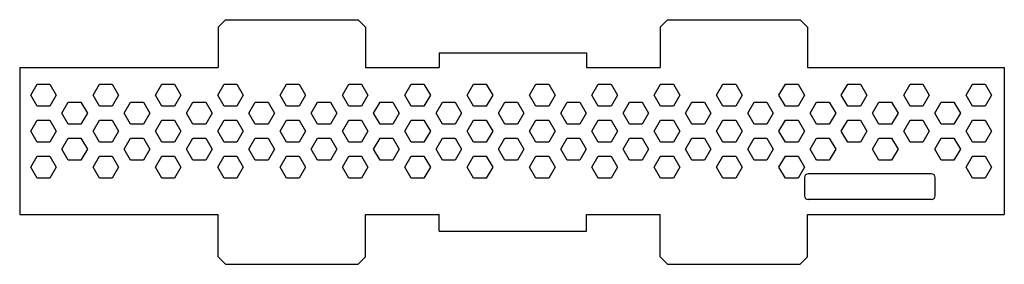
# Model space of a CAD drawing. Header units: millimetres. Extents: x 0 to 267, y 0 to 66.
import ezdxf

# ---------------------------------------------------------------- set-up
doc = ezdxf.new("R2010")
doc.units = ezdxf.units.MM
doc.layers.add('CUT_INSIDE', color=7, linetype='CONTINUOUS')
doc.layers.add('CUT_OUTSIDE', color=7, linetype='CONTINUOUS')

msp = doc.modelspace()

# ---------------------------------------------------------------- linework, layer by layer
at = {"layer": 'CUT_INSIDE'}
for p, q in [((2.98, 45.96, -33.5), (4.72, 48.96, -33.5)), ((4.72, 48.96, -33.5), (8.18, 48.96, -33.5)), ((8.18, 48.96, -33.5), (9.91, 45.96, -33.5)), ((19.91, 45.96, -33.5), (21.64, 48.96, -33.5)), ((21.64, 48.96, -33.5), (25.11, 48.96, -33.5)), ((25.11, 48.96, -33.5), (26.84, 45.96, -33.5)), ((36.84, 45.96, -33.5), (38.57, 48.96, -33.5)), ((38.57, 48.96, -33.5), (42.04, 48.96, -33.5)), ((42.04, 48.96, -33.5), (43.77, 45.96, -33.5)), ((53.77, 45.96, -33.5), (55.5, 48.96, -33.5)), ((55.5, 48.96, -33.5), (58.97, 48.96, -33.5)), ((58.97, 48.96, -33.5), (60.7, 45.96, -33.5)), ((70.7, 45.96, -33.5), (72.43, 48.96, -33.5)), ((72.43, 48.96, -33.5), (75.89, 48.96, -33.5)), ((75.89, 48.96, -33.5), (77.63, 45.96, -33.5)), ((87.63, 45.96, -33.5), (89.36, 48.96, -33.5)), ((89.36, 48.96, -33.5), (92.82, 48.96, -33.5)), ((92.82, 48.96, -33.5), (94.55, 45.96, -33.5)), ((104.55, 45.96, -33.5), (106.29, 48.96, -33.5)), ((106.29, 48.96, -33.5), (109.75, 48.96, -33.5)), ((109.75, 48.96, -33.5), (111.48, 45.96, -33.5)), ((121.48, 45.96, -33.5), (123.21, 48.96, -33.5)), ((123.21, 48.96, -33.5), (126.68, 48.96, -33.5)), ((126.68, 48.96, -33.5), (128.41, 45.96, -33.5)), ((138.41, 45.96, -33.5), (140.14, 48.96, -33.5)), ((140.14, 48.96, -33.5), (143.61, 48.96, -33.5)), ((143.61, 48.96, -33.5), (145.34, 45.96, -33.5)), ((155.34, 45.96, -33.5), (157.07, 48.96, -33.5)), ((157.07, 48.96, -33.5), (160.53, 48.96, -33.5)), ((160.53, 48.96, -33.5), (162.27, 45.96, -33.5)), ((172.27, 45.96, -33.5), (174, 48.96, -33.5)), ((174, 48.96, -33.5), (177.46, 48.96, -33.5)), ((177.46, 48.96, -33.5), (179.19, 45.96, -33.5)), ((189.19, 45.96, -33.5), (190.93, 48.96, -33.5)), ((190.93, 48.96, -33.5), (194.39, 48.96, -33.5)), ((194.39, 48.96, -33.5), (196.12, 45.96, -33.5)), ((206.12, 45.96, -33.5), (207.86, 48.96, -33.5)), ((207.86, 48.96, -33.5), (211.32, 48.96, -33.5)), ((211.32, 48.96, -33.5), (213.05, 45.96, -33.5)), ((223.05, 45.96, -33.5), (224.78, 48.96, -33.5)), ((224.78, 48.96, -33.5), (228.25, 48.96, -33.5)), ((228.25, 48.96, -33.5), (229.98, 45.96, -33.5)), ((239.98, 45.96, -33.5), (241.71, 48.96, -33.5)), ((241.71, 48.96, -33.5), (245.18, 48.96, -33.5)), ((245.18, 48.96, -33.5), (246.91, 45.96, -33.5)), ((256.91, 45.96, -33.5), (258.64, 48.96, -33.5)), ((258.64, 48.96, -33.5), (262.1, 48.96, -33.5)), ((262.1, 48.96, -33.5), (263.84, 45.96, -33.5)), ((4.72, 42.96, -33.5), (2.98, 45.96, -33.5)), ((9.91, 45.96, -33.5), (8.18, 42.96, -33.5)), ((21.64, 42.96, -33.5), (19.91, 45.96, -33.5)), ((26.84, 45.96, -33.5), (25.11, 42.96, -33.5)), ((38.57, 42.96, -33.5), (36.84, 45.96, -33.5)), ((43.77, 45.96, -33.5), (42.04, 42.96, -33.5)), ((55.5, 42.96, -33.5), (53.77, 45.96, -33.5)), ((60.7, 45.96, -33.5), (58.97, 42.96, -33.5)), ((72.43, 42.96, -33.5), (70.7, 45.96, -33.5)), ((77.63, 45.96, -33.5), (75.89, 42.96, -33.5)), ((89.36, 42.96, -33.5), (87.63, 45.96, -33.5)), ((94.55, 45.96, -33.5), (92.82, 42.96, -33.5)), ((106.29, 42.96, -33.5), (104.55, 45.96, -33.5)), ((111.48, 45.96, -33.5), (109.75, 42.96, -33.5)), ((123.21, 42.96, -33.5), (121.48, 45.96, -33.5)), ((128.41, 45.96, -33.5), (126.68, 42.96, -33.5)), ((140.14, 42.96, -33.5), (138.41, 45.96, -33.5)), ((145.34, 45.96, -33.5), (143.61, 42.96, -33.5)), ((157.07, 42.96, -33.5), (155.34, 45.96, -33.5)), ((162.27, 45.96, -33.5), (160.53, 42.96, -33.5)), ((174, 42.96, -33.5), (172.27, 45.96, -33.5)), ((179.19, 45.96, -33.5), (177.46, 42.96, -33.5)), ((190.93, 42.96, -33.5), (189.19, 45.96, -33.5)), ((196.12, 45.96, -33.5), (194.39, 42.96, -33.5)), ((207.86, 42.96, -33.5), (206.12, 45.96, -33.5)), ((213.05, 45.96, -33.5), (211.32, 42.96, -33.5)), ((224.78, 42.96, -33.5), (223.05, 45.96, -33.5)), ((229.98, 45.96, -33.5), (228.25, 42.96, -33.5)), ((241.71, 42.96, -33.5), (239.98, 45.96, -33.5)), ((246.91, 45.96, -33.5), (245.18, 42.96, -33.5)), ((258.64, 42.96, -33.5), (256.91, 45.96, -33.5)), ((263.84, 45.96, -33.5), (262.1, 42.96, -33.5)), ((8.18, 42.96, -33.5), (4.72, 42.96, -33.5)), ((11.45, 41.08, -33.5), (13.18, 44.08, -33.5)), ((13.18, 44.08, -33.5), (16.64, 44.08, -33.5)), ((16.64, 44.08, -33.5), (18.38, 41.08, -33.5)), ((25.11, 42.96, -33.5), (21.64, 42.96, -33.5)), ((28.38, 41.08, -33.5), (30.11, 44.08, -33.5)), ((30.11, 44.08, -33.5), (33.57, 44.08, -33.5)), ((33.57, 44.08, -33.5), (35.31, 41.08, -33.5)), ((42.04, 42.96, -33.5), (38.57, 42.96, -33.5)), ((45.31, 41.08, -33.5), (47.04, 44.08, -33.5)), ((47.04, 44.08, -33.5), (50.5, 44.08, -33.5)), ((50.5, 44.08, -33.5), (52.23, 41.08, -33.5)), ((58.97, 42.96, -33.5), (55.5, 42.96, -33.5)), ((62.23, 41.08, -33.5), (63.97, 44.08, -33.5)), ((63.97, 44.08, -33.5), (67.43, 44.08, -33.5)), ((67.43, 44.08, -33.5), (69.16, 41.08, -33.5)), ((75.89, 42.96, -33.5), (72.43, 42.96, -33.5)), ((79.16, 41.08, -33.5), (80.89, 44.08, -33.5)), ((80.89, 44.08, -33.5), (84.36, 44.08, -33.5)), ((84.36, 44.08, -33.5), (86.09, 41.08, -33.5)), ((92.82, 42.96, -33.5), (89.36, 42.96, -33.5)), ((96.09, 41.08, -33.5), (97.82, 44.08, -33.5)), ((97.82, 44.08, -33.5), (101.29, 44.08, -33.5)), ((101.29, 44.08, -33.5), (103.02, 41.08, -33.5)), ((109.75, 42.96, -33.5), (106.29, 42.96, -33.5)), ((113.02, 41.08, -33.5), (114.75, 44.08, -33.5)), ((114.75, 44.08, -33.5), (118.21, 44.08, -33.5)), ((118.21, 44.08, -33.5), (119.95, 41.08, -33.5)), ((126.68, 42.96, -33.5), (123.21, 42.96, -33.5)), ((129.95, 41.08, -33.5), (131.68, 44.08, -33.5)), ((131.68, 44.08, -33.5), (135.14, 44.08, -33.5)), ((135.14, 44.08, -33.5), (136.87, 41.08, -33.5)), ((143.61, 42.96, -33.5), (140.14, 42.96, -33.5)), ((146.87, 41.08, -33.5), (148.61, 44.08, -33.5)), ((148.61, 44.08, -33.5), (152.07, 44.08, -33.5)), ((152.07, 44.08, -33.5), (153.8, 41.08, -33.5)), ((160.53, 42.96, -33.5), (157.07, 42.96, -33.5)), ((163.8, 41.08, -33.5), (165.53, 44.08, -33.5)), ((165.53, 44.08, -33.5), (169, 44.08, -33.5)), ((169, 44.08, -33.5), (170.73, 41.08, -33.5)), ((177.46, 42.96, -33.5), (174, 42.96, -33.5)), ((180.73, 41.08, -33.5), (182.46, 44.08, -33.5)), ((182.46, 44.08, -33.5), (185.93, 44.08, -33.5)), ((185.93, 44.08, -33.5), (187.66, 41.08, -33.5)), ((194.39, 42.96, -33.5), (190.93, 42.96, -33.5)), ((197.66, 41.08, -33.5), (199.39, 44.08, -33.5)), ((199.39, 44.08, -33.5), (202.86, 44.08, -33.5)), ((202.86, 44.08, -33.5), (204.59, 41.08, -33.5)), ((211.32, 42.96, -33.5), (207.86, 42.96, -33.5)), ((214.59, 41.08, -33.5), (216.32, 44.08, -33.5)), ((216.32, 44.08, -33.5), (219.78, 44.08, -33.5)), ((219.78, 44.08, -33.5), (221.52, 41.08, -33.5)), ((228.25, 42.96, -33.5), (224.78, 42.96, -33.5)), ((231.52, 41.08, -33.5), (233.25, 44.08, -33.5)), ((233.25, 44.08, -33.5), (236.71, 44.08, -33.5)), ((236.71, 44.08, -33.5), (238.44, 41.08, -33.5)), ((245.18, 42.96, -33.5), (241.71, 42.96, -33.5)), ((248.44, 41.08, -33.5), (250.18, 44.08, -33.5)), ((250.18, 44.08, -33.5), (253.64, 44.08, -33.5)), ((253.64, 44.08, -33.5), (255.37, 41.08, -33.5)), ((262.1, 42.96, -33.5), (258.64, 42.96, -33.5)), ((13.18, 38.08, -33.5), (11.45, 41.08, -33.5)), ((18.38, 41.08, -33.5), (16.64, 38.08, -33.5)), ((30.11, 38.08, -33.5), (28.38, 41.08, -33.5)), ((35.31, 41.08, -33.5), (33.57, 38.08, -33.5)), ((47.04, 38.08, -33.5), (45.31, 41.08, -33.5)), ((52.23, 41.08, -33.5), (50.5, 38.08, -33.5)), ((63.97, 38.08, -33.5), (62.23, 41.08, -33.5)), ((69.16, 41.08, -33.5), (67.43, 38.08, -33.5)), ((80.89, 38.08, -33.5), (79.16, 41.08, -33.5)), ((86.09, 41.08, -33.5), (84.36, 38.08, -33.5)), ((97.82, 38.08, -33.5), (96.09, 41.08, -33.5)), ((103.02, 41.08, -33.5), (101.29, 38.08, -33.5)), ((114.75, 38.08, -33.5), (113.02, 41.08, -33.5)), ((119.95, 41.08, -33.5), (118.21, 38.08, -33.5)), ((131.68, 38.08, -33.5), (129.95, 41.08, -33.5)), ((136.87, 41.08, -33.5), (135.14, 38.08, -33.5)), ((148.61, 38.08, -33.5), (146.87, 41.08, -33.5)), ((153.8, 41.08, -33.5), (152.07, 38.08, -33.5)), ((165.53, 38.08, -33.5), (163.8, 41.08, -33.5)), ((170.73, 41.08, -33.5), (169, 38.08, -33.5)), ((182.46, 38.08, -33.5), (180.73, 41.08, -33.5)), ((187.66, 41.08, -33.5), (185.93, 38.08, -33.5)), ((199.39, 38.08, -33.5), (197.66, 41.08, -33.5)), ((204.59, 41.08, -33.5), (202.86, 38.08, -33.5)), ((216.32, 38.08, -33.5), (214.59, 41.08, -33.5)), ((221.52, 41.08, -33.5), (219.78, 38.08, -33.5)), ((233.25, 38.08, -33.5), (231.52, 41.08, -33.5)), ((238.44, 41.08, -33.5), (236.71, 38.08, -33.5)), ((250.18, 38.08, -33.5), (248.44, 41.08, -33.5)), ((255.37, 41.08, -33.5), (253.64, 38.08, -33.5)), ((2.98, 36.19, -33.5), (4.72, 39.19, -33.5)), ((4.72, 39.19, -33.5), (8.18, 39.19, -33.5)), ((8.18, 39.19, -33.5), (9.91, 36.19, -33.5)), ((16.64, 38.08, -33.5), (13.18, 38.08, -33.5)), ((19.91, 36.19, -33.5), (21.64, 39.19, -33.5)), ((21.64, 39.19, -33.5), (25.11, 39.19, -33.5)), ((25.11, 39.19, -33.5), (26.84, 36.19, -33.5)), ((33.57, 38.08, -33.5), (30.11, 38.08, -33.5)), ((36.84, 36.19, -33.5), (38.57, 39.19, -33.5)), ((38.57, 39.19, -33.5), (42.04, 39.19, -33.5)), ((42.04, 39.19, -33.5), (43.77, 36.19, -33.5)), ((50.5, 38.08, -33.5), (47.04, 38.08, -33.5)), ((53.77, 36.19, -33.5), (55.5, 39.19, -33.5)), ((55.5, 39.19, -33.5), (58.97, 39.19, -33.5)), ((58.97, 39.19, -33.5), (60.7, 36.19, -33.5)), ((67.43, 38.08, -33.5), (63.97, 38.08, -33.5)), ((70.7, 36.19, -33.5), (72.43, 39.19, -33.5)), ((72.43, 39.19, -33.5), (75.89, 39.19, -33.5)), ((75.89, 39.19, -33.5), (77.63, 36.19, -33.5)), ((84.36, 38.08, -33.5), (80.89, 38.08, -33.5)), ((87.63, 36.19, -33.5), (89.36, 39.19, -33.5)), ((89.36, 39.19, -33.5), (92.82, 39.19, -33.5)), ((92.82, 39.19, -33.5), (94.55, 36.19, -33.5)), ((101.29, 38.08, -33.5), (97.82, 38.08, -33.5)), ((104.55, 36.19, -33.5), (106.29, 39.19, -33.5)), ((106.29, 39.19, -33.5), (109.75, 39.19, -33.5)), ((109.75, 39.19, -33.5), (111.48, 36.19, -33.5)), ((118.21, 38.08, -33.5), (114.75, 38.08, -33.5)), ((121.48, 36.19, -33.5), (123.21, 39.19, -33.5)), ((123.21, 39.19, -33.5), (126.68, 39.19, -33.5)), ((126.68, 39.19, -33.5), (128.41, 36.19, -33.5)), ((135.14, 38.08, -33.5), (131.68, 38.08, -33.5)), ((138.41, 36.19, -33.5), (140.14, 39.19, -33.5)), ((140.14, 39.19, -33.5), (143.61, 39.19, -33.5)), ((143.61, 39.19, -33.5), (145.34, 36.19, -33.5)), ((152.07, 38.08, -33.5), (148.61, 38.08, -33.5)), ((155.34, 36.19, -33.5), (157.07, 39.19, -33.5)), ((157.07, 39.19, -33.5), (160.53, 39.19, -33.5)), ((160.53, 39.19, -33.5), (162.27, 36.19, -33.5)), ((169, 38.08, -33.5), (165.53, 38.08, -33.5)), ((172.27, 36.19, -33.5), (174, 39.19, -33.5)), ((174, 39.19, -33.5), (177.46, 39.19, -33.5)), ((177.46, 39.19, -33.5), (179.19, 36.19, -33.5)), ((185.93, 38.08, -33.5), (182.46, 38.08, -33.5)), ((189.19, 36.19, -33.5), (190.93, 39.19, -33.5)), ((190.93, 39.19, -33.5), (194.39, 39.19, -33.5)), ((194.39, 39.19, -33.5), (196.12, 36.19, -33.5)), ((202.86, 38.08, -33.5), (199.39, 38.08, -33.5)), ((206.12, 36.19, -33.5), (207.86, 39.19, -33.5)), ((207.86, 39.19, -33.5), (211.32, 39.19, -33.5)), ((211.32, 39.19, -33.5), (213.05, 36.19, -33.5)), ((219.78, 38.08, -33.5), (216.32, 38.08, -33.5)), ((223.05, 36.19, -33.5), (224.78, 39.19, -33.5)), ((224.78, 39.19, -33.5), (228.25, 39.19, -33.5)), ((228.25, 39.19, -33.5), (229.98, 36.19, -33.5)), ((236.71, 38.08, -33.5), (233.25, 38.08, -33.5)), ((239.98, 36.19, -33.5), (241.71, 39.19, -33.5)), ((241.71, 39.19, -33.5), (245.18, 39.19, -33.5)), ((245.18, 39.19, -33.5), (246.91, 36.19, -33.5)), ((253.64, 38.08, -33.5), (250.18, 38.08, -33.5)), ((256.91, 36.19, -33.5), (258.64, 39.19, -33.5)), ((258.64, 39.19, -33.5), (262.1, 39.19, -33.5)), ((262.1, 39.19, -33.5), (263.84, 36.19, -33.5)), ((4.72, 33.19, -33.5), (2.98, 36.19, -33.5)), ((9.91, 36.19, -33.5), (8.18, 33.19, -33.5)), ((21.64, 33.19, -33.5), (19.91, 36.19, -33.5)), ((26.84, 36.19, -33.5), (25.11, 33.19, -33.5)), ((38.57, 33.19, -33.5), (36.84, 36.19, -33.5)), ((43.77, 36.19, -33.5), (42.04, 33.19, -33.5)), ((55.5, 33.19, -33.5), (53.77, 36.19, -33.5)), ((60.7, 36.19, -33.5), (58.97, 33.19, -33.5)), ((72.43, 33.19, -33.5), (70.7, 36.19, -33.5)), ((77.63, 36.19, -33.5), (75.89, 33.19, -33.5)), ((89.36, 33.19, -33.5), (87.63, 36.19, -33.5)), ((94.55, 36.19, -33.5), (92.82, 33.19, -33.5)), ((106.29, 33.19, -33.5), (104.55, 36.19, -33.5)), ((111.48, 36.19, -33.5), (109.75, 33.19, -33.5)), ((123.21, 33.19, -33.5), (121.48, 36.19, -33.5)), ((128.41, 36.19, -33.5), (126.68, 33.19, -33.5)), ((140.14, 33.19, -33.5), (138.41, 36.19, -33.5)), ((145.34, 36.19, -33.5), (143.61, 33.19, -33.5)), ((157.07, 33.19, -33.5), (155.34, 36.19, -33.5)), ((162.27, 36.19, -33.5), (160.53, 33.19, -33.5)), ((174, 33.19, -33.5), (172.27, 36.19, -33.5)), ((179.19, 36.19, -33.5), (177.46, 33.19, -33.5)), ((190.93, 33.19, -33.5), (189.19, 36.19, -33.5)), ((196.12, 36.19, -33.5), (194.39, 33.19, -33.5)), ((207.86, 33.19, -33.5), (206.12, 36.19, -33.5)), ((213.05, 36.19, -33.5), (211.32, 33.19, -33.5)), ((224.78, 33.19, -33.5), (223.05, 36.19, -33.5)), ((229.98, 36.19, -33.5), (228.25, 33.19, -33.5)), ((241.71, 33.19, -33.5), (239.98, 36.19, -33.5)), ((246.91, 36.19, -33.5), (245.18, 33.19, -33.5)), ((258.64, 33.19, -33.5), (256.91, 36.19, -33.5)), ((263.84, 36.19, -33.5), (262.1, 33.19, -33.5)), ((8.18, 33.19, -33.5), (4.72, 33.19, -33.5)), ((11.45, 31.3, -33.5), (13.18, 34.3, -33.5)), ((13.18, 34.3, -33.5), (16.64, 34.3, -33.5)), ((16.64, 34.3, -33.5), (18.38, 31.3, -33.5)), ((25.11, 33.19, -33.5), (21.64, 33.19, -33.5)), ((28.38, 31.3, -33.5), (30.11, 34.3, -33.5)), ((30.11, 34.3, -33.5), (33.57, 34.3, -33.5)), ((33.57, 34.3, -33.5), (35.31, 31.3, -33.5)), ((42.04, 33.19, -33.5), (38.57, 33.19, -33.5)), ((45.31, 31.3, -33.5), (47.04, 34.3, -33.5)), ((47.04, 34.3, -33.5), (50.5, 34.3, -33.5)), ((50.5, 34.3, -33.5), (52.23, 31.3, -33.5)), ((58.97, 33.19, -33.5), (55.5, 33.19, -33.5)), ((62.23, 31.3, -33.5), (63.97, 34.3, -33.5)), ((63.97, 34.3, -33.5), (67.43, 34.3, -33.5)), ((67.43, 34.3, -33.5), (69.16, 31.3, -33.5)), ((75.89, 33.19, -33.5), (72.43, 33.19, -33.5)), ((79.16, 31.3, -33.5), (80.89, 34.3, -33.5)), ((80.89, 34.3, -33.5), (84.36, 34.3, -33.5)), ((84.36, 34.3, -33.5), (86.09, 31.3, -33.5)), ((92.82, 33.19, -33.5), (89.36, 33.19, -33.5)), ((96.09, 31.3, -33.5), (97.82, 34.3, -33.5)), ((97.82, 34.3, -33.5), (101.29, 34.3, -33.5)), ((101.29, 34.3, -33.5), (103.02, 31.3, -33.5)), ((109.75, 33.19, -33.5), (106.29, 33.19, -33.5)), ((113.02, 31.3, -33.5), (114.75, 34.3, -33.5)), ((114.75, 34.3, -33.5), (118.21, 34.3, -33.5)), ((118.21, 34.3, -33.5), (119.95, 31.3, -33.5)), ((126.68, 33.19, -33.5), (123.21, 33.19, -33.5)), ((129.95, 31.3, -33.5), (131.68, 34.3, -33.5)), ((131.68, 34.3, -33.5), (135.14, 34.3, -33.5)), ((135.14, 34.3, -33.5), (136.87, 31.3, -33.5)), ((143.61, 33.19, -33.5), (140.14, 33.19, -33.5)), ((146.87, 31.3, -33.5), (148.61, 34.3, -33.5)), ((148.61, 34.3, -33.5), (152.07, 34.3, -33.5)), ((152.07, 34.3, -33.5), (153.8, 31.3, -33.5)), ((160.53, 33.19, -33.5), (157.07, 33.19, -33.5)), ((163.8, 31.3, -33.5), (165.53, 34.3, -33.5)), ((165.53, 34.3, -33.5), (169, 34.3, -33.5)), ((169, 34.3, -33.5), (170.73, 31.3, -33.5)), ((177.46, 33.19, -33.5), (174, 33.19, -33.5)), ((180.73, 31.3, -33.5), (182.46, 34.3, -33.5)), ((182.46, 34.3, -33.5), (185.93, 34.3, -33.5)), ((185.93, 34.3, -33.5), (187.66, 31.3, -33.5)), ((194.39, 33.19, -33.5), (190.93, 33.19, -33.5)), ((197.66, 31.3, -33.5), (199.39, 34.3, -33.5)), ((199.39, 34.3, -33.5), (202.86, 34.3, -33.5)), ((202.86, 34.3, -33.5), (204.59, 31.3, -33.5)), ((211.32, 33.19, -33.5), (207.86, 33.19, -33.5)), ((214.59, 31.3, -33.5), (216.32, 34.3, -33.5)), ((216.32, 34.3, -33.5), (219.78, 34.3, -33.5)), ((219.78, 34.3, -33.5), (221.52, 31.3, -33.5)), ((228.25, 33.19, -33.5), (224.78, 33.19, -33.5)), ((231.52, 31.3, -33.5), (233.25, 34.3, -33.5)), ((233.25, 34.3, -33.5), (236.71, 34.3, -33.5)), ((236.71, 34.3, -33.5), (238.44, 31.3, -33.5)), ((245.18, 33.19, -33.5), (241.71, 33.19, -33.5)), ((248.44, 31.3, -33.5), (250.18, 34.3, -33.5)), ((250.18, 34.3, -33.5), (253.64, 34.3, -33.5)), ((253.64, 34.3, -33.5), (255.37, 31.3, -33.5)), ((262.1, 33.19, -33.5), (258.64, 33.19, -33.5)), ((2.98, 26.42, -33.5), (4.72, 29.42, -33.5)), ((4.72, 29.42, -33.5), (8.18, 29.42, -33.5)), ((8.18, 29.42, -33.5), (9.91, 26.42, -33.5)), ((13.18, 28.3, -33.5), (11.45, 31.3, -33.5)), ((18.38, 31.3, -33.5), (16.64, 28.3, -33.5)), ((19.91, 26.42, -33.5), (21.64, 29.42, -33.5)), ((21.64, 29.42, -33.5), (25.11, 29.42, -33.5)), ((25.11, 29.42, -33.5), (26.84, 26.42, -33.5)), ((30.11, 28.3, -33.5), (28.38, 31.3, -33.5)), ((35.31, 31.3, -33.5), (33.57, 28.3, -33.5)), ((36.84, 26.42, -33.5), (38.57, 29.42, -33.5)), ((38.57, 29.42, -33.5), (42.04, 29.42, -33.5)), ((42.04, 29.42, -33.5), (43.77, 26.42, -33.5)), ((47.04, 28.3, -33.5), (45.31, 31.3, -33.5)), ((52.23, 31.3, -33.5), (50.5, 28.3, -33.5)), ((53.77, 26.42, -33.5), (55.5, 29.42, -33.5)), ((55.5, 29.42, -33.5), (58.97, 29.42, -33.5)), ((58.97, 29.42, -33.5), (60.7, 26.42, -33.5)), ((63.97, 28.3, -33.5), (62.23, 31.3, -33.5)), ((69.16, 31.3, -33.5), (67.43, 28.3, -33.5)), ((70.7, 26.42, -33.5), (72.43, 29.42, -33.5)), ((72.43, 29.42, -33.5), (75.89, 29.42, -33.5)), ((75.89, 29.42, -33.5), (77.63, 26.42, -33.5)), ((80.89, 28.3, -33.5), (79.16, 31.3, -33.5)), ((86.09, 31.3, -33.5), (84.36, 28.3, -33.5)), ((87.63, 26.42, -33.5), (89.36, 29.42, -33.5)), ((89.36, 29.42, -33.5), (92.82, 29.42, -33.5)), ((92.82, 29.42, -33.5), (94.55, 26.42, -33.5)), ((97.82, 28.3, -33.5), (96.09, 31.3, -33.5)), ((103.02, 31.3, -33.5), (101.29, 28.3, -33.5)), ((104.55, 26.42, -33.5), (106.29, 29.42, -33.5)), ((106.29, 29.42, -33.5), (109.75, 29.42, -33.5)), ((109.75, 29.42, -33.5), (111.48, 26.42, -33.5)), ((114.75, 28.3, -33.5), (113.02, 31.3, -33.5)), ((119.95, 31.3, -33.5), (118.21, 28.3, -33.5)), ((121.48, 26.42, -33.5), (123.21, 29.42, -33.5)), ((123.21, 29.42, -33.5), (126.68, 29.42, -33.5)), ((126.68, 29.42, -33.5), (128.41, 26.42, -33.5)), ((131.68, 28.3, -33.5), (129.95, 31.3, -33.5)), ((136.87, 31.3, -33.5), (135.14, 28.3, -33.5)), ((138.41, 26.42, -33.5), (140.14, 29.42, -33.5)), ((140.14, 29.42, -33.5), (143.61, 29.42, -33.5)), ((143.61, 29.42, -33.5), (145.34, 26.42, -33.5)), ((148.61, 28.3, -33.5), (146.87, 31.3, -33.5)), ((153.8, 31.3, -33.5), (152.07, 28.3, -33.5)), ((155.34, 26.42, -33.5), (157.07, 29.42, -33.5)), ((157.07, 29.42, -33.5), (160.53, 29.42, -33.5)), ((160.53, 29.42, -33.5), (162.27, 26.42, -33.5)), ((165.53, 28.3, -33.5), (163.8, 31.3, -33.5)), ((170.73, 31.3, -33.5), (169, 28.3, -33.5)), ((172.27, 26.42, -33.5), (174, 29.42, -33.5)), ((174, 29.42, -33.5), (177.46, 29.42, -33.5)), ((177.46, 29.42, -33.5), (179.19, 26.42, -33.5)), ((182.46, 28.3, -33.5), (180.73, 31.3, -33.5)), ((187.66, 31.3, -33.5), (185.93, 28.3, -33.5)), ((189.19, 26.42, -33.5), (190.93, 29.42, -33.5)), ((190.93, 29.42, -33.5), (194.39, 29.42, -33.5)), ((194.39, 29.42, -33.5), (196.12, 26.42, -33.5)), ((199.39, 28.3, -33.5), (197.66, 31.3, -33.5)), ((204.59, 31.3, -33.5), (202.86, 28.3, -33.5)), ((206.12, 26.42, -33.5), (207.86, 29.42, -33.5)), ((207.86, 29.42, -33.5), (211.32, 29.42, -33.5)), ((211.32, 29.42, -33.5), (213.05, 26.42, -33.5)), ((216.32, 28.3, -33.5), (214.59, 31.3, -33.5)), ((221.52, 31.3, -33.5), (219.78, 28.3, -33.5)), ((233.25, 28.3, -33.5), (231.52, 31.3, -33.5)), ((238.44, 31.3, -33.5), (236.71, 28.3, -33.5)), ((250.18, 28.3, -33.5), (248.44, 31.3, -33.5)), ((255.37, 31.3, -33.5), (253.64, 28.3, -33.5)), ((256.91, 26.42, -33.5), (258.64, 29.42, -33.5)), ((258.64, 29.42, -33.5), (262.1, 29.42, -33.5)), ((262.1, 29.42, -33.5), (263.84, 26.42, -33.5)), ((16.64, 28.3, -33.5), (13.18, 28.3, -33.5)), ((33.57, 28.3, -33.5), (30.11, 28.3, -33.5)), ((50.5, 28.3, -33.5), (47.04, 28.3, -33.5)), ((67.43, 28.3, -33.5), (63.97, 28.3, -33.5)), ((84.36, 28.3, -33.5), (80.89, 28.3, -33.5)), ((101.29, 28.3, -33.5), (97.82, 28.3, -33.5)), ((118.21, 28.3, -33.5), (114.75, 28.3, -33.5)), ((135.14, 28.3, -33.5), (131.68, 28.3, -33.5)), ((152.07, 28.3, -33.5), (148.61, 28.3, -33.5)), ((169, 28.3, -33.5), (165.53, 28.3, -33.5)), ((185.93, 28.3, -33.5), (182.46, 28.3, -33.5)), ((202.86, 28.3, -33.5), (199.39, 28.3, -33.5)), ((219.78, 28.3, -33.5), (216.32, 28.3, -33.5)), ((236.71, 28.3, -33.5), (233.25, 28.3, -33.5)), ((253.64, 28.3, -33.5), (250.18, 28.3, -33.5)), ((4.72, 23.42, -33.5), (2.98, 26.42, -33.5)), ((9.91, 26.42, -33.5), (8.18, 23.42, -33.5)), ((21.64, 23.42, -33.5), (19.91, 26.42, -33.5)), ((26.84, 26.42, -33.5), (25.11, 23.42, -33.5)), ((38.57, 23.42, -33.5), (36.84, 26.42, -33.5)), ((43.77, 26.42, -33.5), (42.04, 23.42, -33.5)), ((55.5, 23.42, -33.5), (53.77, 26.42, -33.5)), ((60.7, 26.42, -33.5), (58.97, 23.42, -33.5)), ((72.43, 23.42, -33.5), (70.7, 26.42, -33.5)), ((77.63, 26.42, -33.5), (75.89, 23.42, -33.5)), ((89.36, 23.42, -33.5), (87.63, 26.42, -33.5)), ((94.55, 26.42, -33.5), (92.82, 23.42, -33.5)), ((106.29, 23.42, -33.5), (104.55, 26.42, -33.5)), ((111.48, 26.42, -33.5), (109.75, 23.42, -33.5)), ((123.21, 23.42, -33.5), (121.48, 26.42, -33.5)), ((128.41, 26.42, -33.5), (126.68, 23.42, -33.5)), ((140.14, 23.42, -33.5), (138.41, 26.42, -33.5)), ((145.34, 26.42, -33.5), (143.61, 23.42, -33.5)), ((157.07, 23.42, -33.5), (155.34, 26.42, -33.5)), ((162.27, 26.42, -33.5), (160.53, 23.42, -33.5)), ((174, 23.42, -33.5), (172.27, 26.42, -33.5)), ((179.19, 26.42, -33.5), (177.46, 23.42, -33.5)), ((190.93, 23.42, -33.5), (189.19, 26.42, -33.5)), ((196.12, 26.42, -33.5), (194.39, 23.42, -33.5)), ((207.86, 23.42, -33.5), (206.12, 26.42, -33.5)), ((213.05, 26.42, -33.5), (211.32, 23.42, -33.5)), ((247.55, 24.61, -33.5), (214.05, 24.61, -33.5)), ((258.64, 23.42, -33.5), (256.91, 26.42, -33.5)), ((263.84, 26.42, -33.5), (262.1, 23.42, -33.5)), ((8.18, 23.42, -33.5), (4.72, 23.42, -33.5)), ((25.11, 23.42, -33.5), (21.64, 23.42, -33.5)), ((42.04, 23.42, -33.5), (38.57, 23.42, -33.5)), ((58.97, 23.42, -33.5), (55.5, 23.42, -33.5)), ((75.89, 23.42, -33.5), (72.43, 23.42, -33.5)), ((92.82, 23.42, -33.5), (89.36, 23.42, -33.5)), ((109.75, 23.42, -33.5), (106.29, 23.42, -33.5)), ((126.68, 23.42, -33.5), (123.21, 23.42, -33.5)), ((143.61, 23.42, -33.5), (140.14, 23.42, -33.5)), ((160.53, 23.42, -33.5), (157.07, 23.42, -33.5)), ((177.46, 23.42, -33.5), (174, 23.42, -33.5)), ((194.39, 23.42, -33.5), (190.93, 23.42, -33.5)), ((211.32, 23.42, -33.5), (207.86, 23.42, -33.5)), ((213.05, 23.61, -33.5), (213.05, 18.61, -33.5)), ((248.55, 18.61, -33.5), (248.55, 23.61, -33.5)), ((262.1, 23.42, -33.5), (258.64, 23.42, -33.5)), ((247.55, 17.61, -33.5), (214.05, 17.61, -33.5))]:
    msp.add_line(p, q, dxfattribs=at)
for centre, start, end in [((214.05, 23.61, -33.5), 90, 180), ((247.55, 23.61, -33.5), 0, 90), ((214.05, 18.61, -33.5), 180, -90), ((247.55, 18.61, -33.5), -90, 0)]:
    msp.add_arc(centre, 1, start, end, dxfattribs=at)
at = {"layer": 'CUT_OUTSIDE'}
for p, q in [((55.85, 66.5, -33.5), (53.85, 64.5, -33.5)), ((53.85, 64.5, -33.5), (53.85, 53.51, -33.5)), ((55.85, 66.5, -33.5), (91.85, 66.5, -33.5)), ((91.85, 66.5, -33.5), (93.85, 64.5, -33.5)), ((93.85, 64.5, -33.5), (93.85, 53.51, -33.5)), ((175.85, 66.5, -33.5), (173.85, 64.5, -33.5)), ((173.85, 64.5, -33.5), (173.85, 53.51, -33.5)), ((175.85, 66.5, -33.5), (211.85, 66.5, -33.5)), ((211.85, 66.5, -33.5), (213.85, 64.5, -33.5)), ((213.85, 64.5, -33.5), (213.85, 53.51, -33.5)), ((113.85, 57.5, -33.5), (153.85, 57.5, -33.5)), ((113.85, 57.5, -33.5), (113.85, 53.51, -33.5)), ((153.85, 57.5, -33.5), (153.85, 53.51, -33.5)), ((0, 53.51, -33.5), (53.85, 53.51, -33.5)), ((0, 53.51, -33.5), (0, 13.5, -33.5)), ((93.85, 53.51, -33.5), (113.85, 53.51, -33.5)), ((153.85, 53.51, -33.5), (173.85, 53.51, -33.5)), ((213.85, 53.51, -33.5), (267.3, 53.51, -33.5)), ((267.3, 53.51, -33.5), (267.3, 13.5, -33.5)), ((0, 13.5, -33.5), (53.85, 13.5, -33.5)), ((53.85, 2, -33.5), (53.85, 13.5, -33.5)), ((93.85, 2, -33.5), (93.85, 13.5, -33.5)), ((93.85, 13.5, -33.5), (113.85, 13.5, -33.5)), ((113.85, 9, -33.5), (113.85, 13.5, -33.5)), ((153.85, 9, -33.5), (153.85, 13.5, -33.5)), ((153.85, 13.5, -33.5), (173.85, 13.5, -33.5)), ((173.85, 2, -33.5), (173.85, 13.5, -33.5)), ((213.85, 2, -33.5), (213.85, 13.5, -33.5)), ((213.85, 13.5, -33.5), (267.3, 13.5, -33.5)), ((113.85, 9, -33.5), (153.85, 9, -33.5)), ((53.85, 2, -33.5), (55.85, 0, -33.5)), ((55.85, 0, -33.5), (91.85, 0, -33.5)), ((93.85, 2, -33.5), (91.85, 0, -33.5)), ((173.85, 2, -33.5), (175.85, 0, -33.5)), ((175.85, 0, -33.5), (211.85, 0, -33.5)), ((213.85, 2, -33.5), (211.85, 0, -33.5))]:
    msp.add_line(p, q, dxfattribs=at)

doc.saveas('drawing.dxf')
